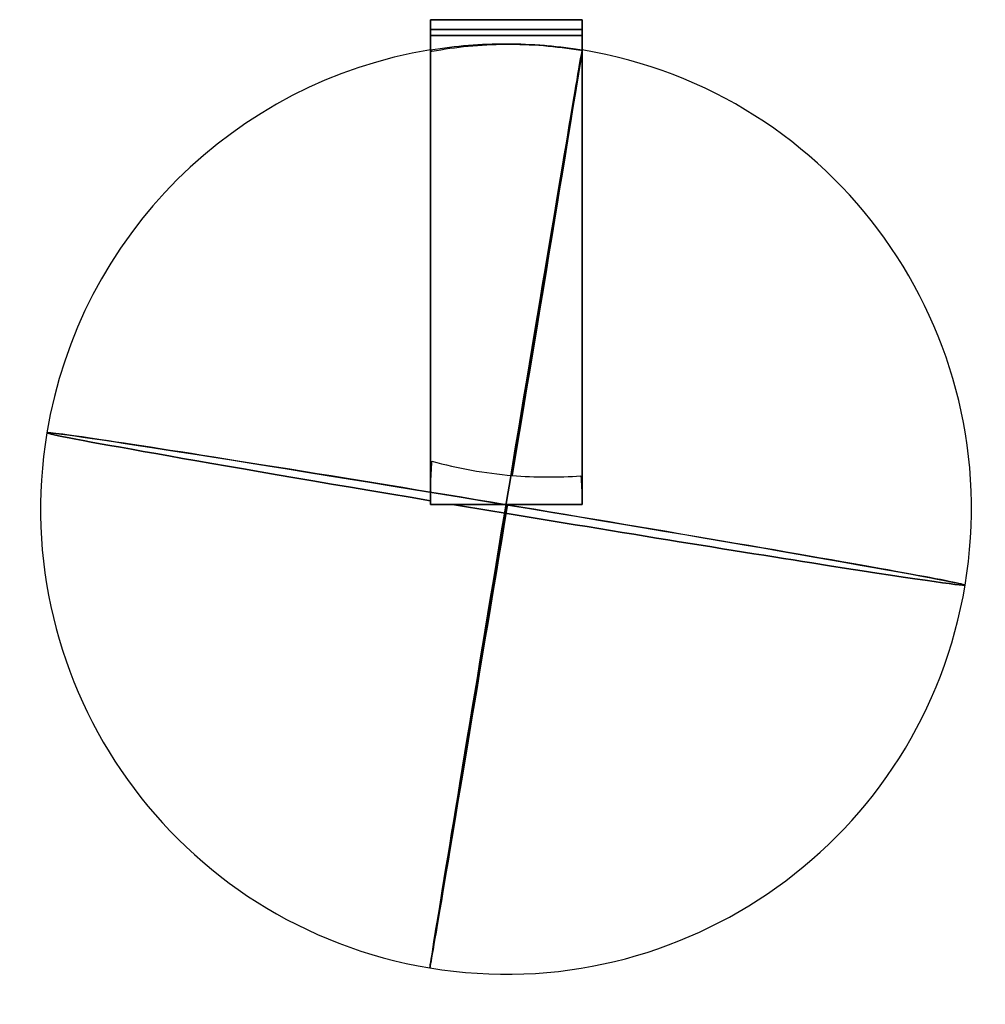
# Model space of a CAD drawing. Header units: millimetres. Extents: x -80 to 79, y -84 to 79.
import ezdxf

# ---------------------------------------------------------------- set-up
doc = ezdxf.new("R2010")
doc.units = ezdxf.units.MM
doc.header["$MEASUREMENT"] = 0
doc.layers.add('BAC DS150', color=178, linetype='Continuous', true_color=0x000000)

msp = doc.modelspace()

# ---------------------------------------------------------------- linework, layer by layer
at = {"layer": 'BAC DS150'}
for p, q in [((-12.43, 78.69, -0.5), (-12.43, 78.69, 0.5)), ((12.57, 78.69, 0.5), (12.57, 78.69, -0.5)), ((-12.43, -1.31, 0.5), (-12.43, -1.31, -0.5)), ((12.57, -1.31, -0.5), (12.57, -1.31, 0.5))]:
    msp.add_line(p, q, dxfattribs=at)
at = {"layer": 'BAC DS150', "extrusion": (2.91395e-07, -0.009244, 0.999957)}
msp.add_arc((0.01, -2.74, -78.18), 76.75, 99.325, 170.5776, dxfattribs=at)
at = {"layer": 'BAC DS150', "extrusion": (-2.91395e-07, 0.009244, 0.999957)}
msp.add_arc((0.01, -2.74, 78.18), 76.75, 99.325, 170.5776, dxfattribs=at)
at = {"layer": 'BAC DS150', "extrusion": (0.986508, -0.163704, -0.001513)}
for start, end in [(89.4497, 0.5225), (0.5225, 85.8052)]:
    msp.add_arc((-1.99, -78.2, 0.46), 76.75, start, end, dxfattribs=at)
at = {"layer": 'BAC DS150', "extrusion": (0.986508, -0.163704, 0.001513)}
for start, end in [(359.4775, 270.5503), (274.1948, 359.4775)]:
    msp.add_arc((-1.99, 78.2, 0.46), 76.75, start, end, dxfattribs=at)
at = {"layer": 'BAC DS150', "extrusion": (1.43115e-16, -0.009244, 0.999957)}
msp.add_arc((0.01, -2.74, -78.18), 76.75, 350.5776, 80.5776, dxfattribs=at)
at = {"layer": 'BAC DS150', "extrusion": (-1.455e-16, 0.009244, 0.999957)}
msp.add_arc((0.01, -2.74, 78.18), 76.75, 350.5776, 80.5776, dxfattribs=at)
at = {"layer": 'BAC DS150', "extrusion": (4.75054e-15, -0.009244, 0.999957)}
msp.add_arc((0.01, -2.74, -78.18), 76.75, 170.5776, 350.5776, dxfattribs=at)
at = {"layer": 'BAC DS150', "extrusion": (-4.74252e-15, 0.009244, 0.999957)}
msp.add_arc((0.01, -2.74, 78.18), 76.75, 170.5776, 350.5776, dxfattribs=at)
at = {"layer": 'BAC DS150', "extrusion": (0.163711, 0.986466, 0.00912)}
for start, end in [(180.0867, 0.0867), (0.0867, 80.633), (83.6279, 180.0867)]:
    msp.add_arc((-0.34, -78.18, -2.71), 76.75, start, end, dxfattribs=at)
at = {"layer": 'BAC DS150', "extrusion": (0.163711, 0.986466, -0.00912)}
for start, end in [(359.9133, 179.9133), (279.367, 359.9133), (179.9133, 276.3721)]:
    msp.add_arc((-0.34, 78.18, -2.71), 76.75, start, end, dxfattribs=at)
at = {"layer": 'BAC DS150'}
for points, degree in [([(-12.43, 78.69, 77.5), (-12.43, 77.89, 77.5), (-12.43, 77.09, 77.5)], 2), ([(-12.43, 78.69, 77.5), (0.07, 78.69, 77.5), (12.57, 78.69, 77.5)], 2), ([(-12.43, 78.69, 0.5), (-12.43, 77.89, 0.5), (-12.43, 77.09, 0.5)], 2), ([(-12.43, 78.69, 0.5), (-12.43, 78.69, 39), (-12.43, 78.69, 77.5)], 2), ([(-12.43, 77.09, -77.5), (-12.43, 77.89, -77.5), (-12.43, 78.69, -77.5)], 2), ([(12.57, 78.69, -77.5), (0.07, 78.69, -77.5), (-12.43, 78.69, -77.5)], 2), ([(-12.43, 77.09, -0.5), (-12.43, 77.89, -0.5), (-12.43, 78.69, -0.5)], 2), ([(-12.43, 78.69, -77.5), (-12.43, 78.69, -39), (-12.43, 78.69, -0.5)], 2), ([(12.57, 77.09, 77.5), (12.57, 77.89, 77.5), (12.57, 78.69, 77.5)], 2), ([(12.57, 78.69, 77.5), (12.57, 78.69, 39), (12.57, 78.69, 0.5)], 2), ([(12.57, 77.09, 0.5), (12.57, 77.89, 0.5), (12.57, 78.69, 0.5)], 2), ([(12.57, 78.69, -77.5), (12.57, 77.89, -77.5), (12.57, 77.09, -77.5)], 2), ([(12.57, 78.69, -0.5), (12.57, 77.89, -0.5), (12.57, 77.09, -0.5)], 2), ([(12.57, 78.69, -0.5), (12.57, 78.69, -39), (12.57, 78.69, -77.5)], 2), ([(-12.43, 77.09, 77.5), (0.07, 77.09, 77.5), (12.57, 77.09, 77.5)], 2), ([(-12.43, 77.09, 0.5), (-12.43, 77.09, 39), (-12.43, 77.09, 77.5)], 2), ([(-12.43, 77.09, 77.5), (-12.43, 76.59, 77.5), (-12.43, 76.09, 77.5)], 2), ([(-12.43, 77.09, 0.5), (-12.43, 76.59, 0.5), (-12.43, 76.09, 0.5)], 2), ([(12.57, 77.09, -77.5), (0.07, 77.09, -77.5), (-12.43, 77.09, -77.5)], 2), ([(-12.43, 77.09, -77.5), (-12.43, 77.09, -39), (-12.43, 77.09, -0.5)], 2), ([(-12.43, 76.09, -77.5), (-12.43, 76.59, -77.5), (-12.43, 77.09, -77.5)], 2), ([(-12.43, 76.09, -0.5), (-12.43, 76.59, -0.5), (-12.43, 77.09, -0.5)], 2), ([(12.57, 77.09, 77.5), (12.57, 77.09, 39), (12.57, 77.09, 0.5)], 2), ([(12.57, 76.09, 77.5), (12.57, 76.59, 77.5), (12.57, 77.09, 77.5)], 2), ([(12.57, 77.09, -0.5), (12.57, 77.09, -39), (12.57, 77.09, -77.5)], 2), ([(12.57, 77.09, -77.5), (12.57, 76.59, -77.5), (12.57, 76.09, -77.5)], 2), ([(12.57, 77.09, -0.5), (12.57, 76.59, -0.5), (12.57, 76.09, -0.5)], 2), ([(12.57, 76.09, 0.5), (12.57, 76.59, 0.5), (12.57, 77.09, 0.5)], 2), ([(12.57, 76.09, -77.5), (0.07, 76.09, -77.5), (-12.43, 76.09, -77.5)], 2), ([(-12.43, 73.71, -77.5), (-12.43, 74.9, -77.5), (-12.43, 76.09, -77.5)], 2), ([(-12.43, 76.09, 77.5), (0.07, 76.09, 77.5), (12.57, 76.09, 77.5)], 2), ([(-12.43, 76.09, 77.5), (-12.43, 74.9, 77.5), (-12.43, 73.71, 77.5)], 2), ([(-12.43, 76.09, 0.5), (-12.43, 76.09, 39), (-12.43, 76.09, 77.5)], 2), ([(-12.43, 76.09, 0.5), (-12.43, 37.39, 0.5), (-12.43, -1.31, 0.5)], 2), ([(-12.43, 76.09, -77.5), (-12.43, 76.09, -39), (-12.43, 76.09, -0.5)], 2), ([(-12.43, -1.31, -0.5), (-12.43, 37.39, -0.5), (-12.43, 76.09, -0.5)], 2), ([(12.57, 76.09, -77.5), (12.57, 74.89, -77.5), (12.57, 73.69, -77.5)], 2), ([(12.57, 73.69, 77.5), (12.57, 74.89, 77.5), (12.57, 76.09, 77.5)], 2), ([(12.57, 76.09, 77.5), (12.57, 76.09, 39), (12.57, 76.09, 0.5)], 2), ([(12.57, -1.31, 0.5), (12.57, 37.39, 0.5), (12.57, 76.09, 0.5)], 2), ([(12.57, 76.09, -0.5), (12.57, 76.09, -39), (12.57, 76.09, -77.5)], 2), ([(12.57, 76.09, -0.5), (12.57, 37.39, -0.5), (12.57, -1.31, -0.5)], 2), ([(-12.43, 73.65, 75.17), (-12.43, 73.68, 75.94), (-12.43, 73.7, 76.72), (-12.43, 73.71, 77.5)], 3), ([(-12.43, 73.65, -75.17), (-12.43, 73.68, -75.94), (-12.43, 73.7, -76.72), (-12.43, 73.71, -77.5)], 3), ([(-12.32, 73.56, -73.16), (-12.36, 73.6, -73.83), (-12.39, 73.63, -74.5), (-12.43, 73.65, -75.17)], 3), ([(-12.32, 73.56, 73.18), (-12.36, 73.6, 73.84), (-12.39, 73.63, 74.5), (-12.43, 73.65, 75.17)], 3), ([(-12.22, 73.42, -71.15), (-12.25, 73.48, -71.86), (-12.29, 73.52, -72.51), (-12.32, 73.56, -73.16)], 3), ([(-12.22, 73.42, 71.15), (-12.25, 73.48, 71.86), (-12.29, 73.52, 72.52), (-12.32, 73.56, 73.18)], 3), ([(-0.07, 74.58, -73.49), (-4.2, 74.55, -73.08), (-8.28, 74.16, -72.31), (-12.22, 73.42, -71.15)], 3), ([(-0.07, 74.58, 73.49), (-4.2, 74.55, 73.08), (-8.28, 74.16, 72.31), (-12.22, 73.42, 71.15)], 3), ([(-0.05, 74.58, -73.49), (-0.05, 74.58, -73.49), (-0.06, 74.58, -73.49), (-0.07, 74.58, -73.49)], 3), ([(-0.05, 74.58, 73.49), (-0.05, 74.58, 73.49), (-0.06, 74.58, 73.49), (-0.07, 74.58, 73.49)], 3), ([(12.36, 73.58, -73.6), (8.27, 74.27, -73.95), (4.1, 74.61, -73.9), (-0.05, 74.58, -73.49)], 3), ([(12.36, 73.58, 73.6), (8.27, 74.27, 73.95), (4.1, 74.61, 73.9), (-0.05, 74.58, 73.49)], 3), ([(12.57, 73.69, -77.5), (12.5, 73.69, -76.21), (12.43, 73.65, -74.92), (12.36, 73.58, -73.6)], 3), ([(12.57, 73.69, 77.5), (12.5, 73.69, 76.21), (12.43, 73.65, 74.92), (12.36, 73.58, 73.6)], 3), ([(-12.43, -1.31, 0.5), (0.07, -1.31, 0.5), (12.57, -1.31, 0.5)], 2), ([(-12.43, -1.31, 2.47), (-12.43, -1.31, 1.49), (-12.43, -1.31, 0.5)], 2), ([(12.57, -1.31, -0.5), (0.07, -1.31, -0.5), (-12.43, -1.31, -0.5)], 2), ([(-12.43, -1.31, -0.5), (-12.43, -1.31, -1.49), (-12.43, -1.31, -2.47)], 2), ([(12.57, -1.31, 0.5), (12.57, -1.31, 1.5), (12.57, -1.31, 2.49)], 2), ([(12.57, -1.31, -2.49), (12.57, -1.31, -1.5), (12.57, -1.31, -0.5)], 2)]:
    msp.add_open_spline(points, degree=degree, dxfattribs=at)
for points, knots in [([(-12.43, 73.71, -77.5), (-10.36, 74.05, -77.5), (-8.28, 74.3, -77.5), (-4.11, 74.64, -77.5), (-2.02, 74.72, -77.5), (2.17, 74.72, -77.5), (4.26, 74.63, -77.5), (7.39, 74.37, -77.5), (8.43, 74.27, -77.5), (9.98, 74.07, -77.5), (10.5, 74, -77.5), (11.28, 73.89, -77.5), (11.54, 73.85, -77.5), (12.06, 73.77, -77.5), (12.31, 73.73, -77.5), (12.57, 73.69, -77.5)], [0, 0, 0, 0, 6.279536, 6.279536, 12.559072, 12.559072, 18.838609, 18.838609, 21.978048, 21.978048, 23.547727, 23.547727, 24.332554, 24.332554, 25.117396, 25.117396, 25.117396, 25.117396]), ([(-12.43, 73.71, 77.5), (-10.36, 74.05, 77.5), (-8.28, 74.3, 77.5), (-4.11, 74.64, 77.5), (-2.02, 74.72, 77.5), (2.17, 74.72, 77.5), (4.26, 74.63, 77.5), (7.39, 74.37, 77.5), (8.43, 74.27, 77.5), (9.98, 74.07, 77.5), (10.5, 74, 77.5), (11.28, 73.89, 77.5), (11.54, 73.85, 77.5), (12.06, 73.77, 77.5), (12.31, 73.73, 77.5), (12.57, 73.69, 77.5)], [0, 0, 0, 0, 6.279536, 6.279536, 12.559072, 12.559072, 18.838609, 18.838609, 21.978048, 21.978048, 23.547727, 23.547727, 24.332554, 24.332554, 25.117396, 25.117396, 25.117396, 25.117396]), ([(-12.43, 1.91, -2.57), (-12.39, 2.58, -2.6), (-12.36, 3.25, -2.64), (-12.32, 3.91, -2.68), (-12.29, 4.57, -2.73), (-12.25, 5.22, -2.78), (-12.22, 5.87, -2.85)], [0, 0, 0, 0, 2.005715, 2.005715, 2.005715, 3.975035, 3.975035, 3.975035, 3.975035]), ([(-12.43, 1.91, 2.57), (-12.39, 2.57, 2.6), (-12.36, 3.23, 2.64), (-12.32, 3.89, 2.68), (-12.29, 4.55, 2.73), (-12.25, 5.21, 2.78), (-12.22, 5.87, 2.85)], [0, 0, 0, 0, 1.986114, 1.986114, 1.986114, 3.975035, 3.975035, 3.975035, 3.975035]), ([(-12.22, 5.87, -2.85), (-7.93, 4.67, -2.02), (-3.47, 3.87, -1.62), (1.04, 3.5, -1.66), (4.83, 3.18, -1.69), (8.62, 3.17, -2.02), (12.36, 3.45, -2.65)], [0.256675, 0.256675, 0.256675, 0.256675, 13.860047, 13.860047, 13.860047, 25.272146, 25.272146, 25.272146, 25.272146]), ([(-12.22, 5.87, 2.85), (-7.93, 4.67, 2.02), (-3.47, 3.87, 1.62), (1.04, 3.5, 1.66), (4.83, 3.18, 1.69), (8.62, 3.17, 2.02), (12.36, 3.45, 2.65)], [0.256675, 0.256675, 0.256675, 0.256675, 13.860047, 13.860047, 13.860047, 25.272146, 25.272146, 25.272146, 25.272146]), ([(12.36, 3.45, -2.65), (12.39, 2.81, -2.61), (12.43, 2.17, -2.58), (12.46, 1.53, -2.55), (12.5, 0.88, -2.53), (12.54, 0.23, -2.51), (12.57, -0.42, -2.51)], [0.03956, 0.03956, 0.03956, 0.03956, 1.961591, 1.961591, 1.961591, 3.918309, 3.918309, 3.918309, 3.918309]), ([(12.36, 3.45, 2.65), (12.39, 2.81, 2.61), (12.43, 2.16, 2.58), (12.46, 1.52, 2.55), (12.5, 0.87, 2.53), (12.54, 0.23, 2.51), (12.57, -0.42, 2.51)], [0.03956, 0.03956, 0.03956, 0.03956, 1.977928, 1.977928, 1.977928, 3.918309, 3.918309, 3.918309, 3.918309])]:
    msp.add_open_spline(points, degree=3, knots=knots, dxfattribs=at)
at = {"layer": 'BAC DS150', "extrusion": (-1, -9.87997e-13, 2.34179e-13)}
msp.add_rational_spline([(-12.43, 73.65, 75.17), (-12.43, 73.14, 58.65), (-12.43, 65.73, 43.88)], [0.996616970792, 0.97493106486, 1], degree=2, dxfattribs=at)
at = {"layer": 'BAC DS150', "extrusion": (-1, 2.23522e-14, 6.39719e-15)}
msp.add_rational_spline([(-12.43, 65.73, -43.88), (-12.43, 73.14, -58.65), (-12.43, 73.65, -75.17)], [0.998374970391, 0.974085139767, 0.996507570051], degree=2, dxfattribs=at)
at = {"layer": 'BAC DS150', "extrusion": (-1, -4.65105e-13, 1.11082e-13)}
msp.add_rational_spline([(12.57, 65.73, 43.88), (12.57, 73.69, 59.75), (12.57, 73.69, 77.5)], [0.999999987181, 0.973117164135, 1], degree=2, dxfattribs=at)
at = {"layer": 'BAC DS150', "extrusion": (-1, 1.10847e-12, 2.62293e-13)}
msp.add_rational_spline([(12.57, 73.69, -77.5), (12.57, 73.69, -59.75), (12.57, 65.73, -43.88)], [1, 0.972326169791, 0.998374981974], degree=2, dxfattribs=at)
at = {"layer": 'BAC DS150', "extrusion": (-1, 8.22822e-11, -4.66668e-11)}
msp.add_rational_spline([(-12.43, 65.73, 43.88), (-12.43, 65.27, 42.97), (-12.43, 64.72, 42.1)], [1, 0.998694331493, 1], degree=2, dxfattribs=at)
at = {"layer": 'BAC DS150', "extrusion": (-1, 7.74638e-11, 4.39321e-11)}
msp.add_rational_spline([(-12.43, 64.72, -42.1), (-12.43, 65.27, -42.97), (-12.43, 65.73, -43.88)], [1, 0.998694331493, 1], degree=2, dxfattribs=at)
at = {"layer": 'BAC DS150', "extrusion": (-1, 4.3982e-11, -2.49386e-11)}
msp.add_rational_spline([(12.57, 64.72, 42.1), (12.57, 65.27, 42.97), (12.57, 65.73, 43.88)], [1, 0.998694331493, 1], degree=2, dxfattribs=at)
at = {"layer": 'BAC DS150', "extrusion": (-1, 6.68199e-11, 3.78956e-11)}
msp.add_rational_spline([(12.57, 65.73, -43.88), (12.57, 65.27, -42.97), (12.57, 64.72, -42.1)], [1, 0.998694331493, 1], degree=2, dxfattribs=at)
at = {"layer": 'BAC DS150', "extrusion": (-1, -4.4386e-12, 2.85953e-12)}
msp.add_rational_spline([(-12.43, 64.72, 42.1), (-12.43, 64.14, 41.2), (-12.43, 63.54, 40.3)], [0.998903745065, 0.997752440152, 0.996718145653], degree=2, dxfattribs=at)
at = {"layer": 'BAC DS150', "extrusion": (-1, -6.72511e-14, -3.69586e-14)}
msp.add_rational_spline([(-12.43, 63.54, -40.3), (-12.43, 64.14, -41.2), (-12.43, 64.72, -42.1)], [0.997757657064, 0.998820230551, 1], degree=2, dxfattribs=at)
at = {"layer": 'BAC DS150', "extrusion": (-1, -1.49738e-14, 1.49809e-14)}
msp.add_open_spline([(-12.43, 35.85, 12.61), (-12.43, 41.93, 16.13), (-12.43, 47.51, 20.48), (-12.43, 52.42, 25.55), (-12.43, 56.72, 30), (-12.43, 60.46, 34.96), (-12.43, 63.54, 40.3)], degree=3, knots=[46.862844, 46.862844, 46.862844, 46.862844, 68.102834, 68.102834, 68.102834, 86.754402, 86.754402, 86.754402, 86.754402], dxfattribs=at)
at = {"layer": 'BAC DS150', "extrusion": (1, 0, 0)}
msp.add_open_spline([(-12.43, 35.85, -12.61), (-12.43, 41.93, -16.13), (-12.43, 47.51, -20.48), (-12.43, 52.42, -25.55), (-12.43, 56.72, -30), (-12.43, 60.46, -34.96), (-12.43, 63.54, -40.3)], degree=3, knots=[46.862844, 46.862844, 46.862844, 46.862844, 68.102834, 68.102834, 68.102834, 86.754402, 86.754402, 86.754402, 86.754402], dxfattribs=at)
at = {"layer": 'BAC DS150', "extrusion": (-1, -6.7752e-13, 2.23142e-13)}
msp.add_rational_spline([(12.57, 63.36, 40.02), (12.57, 64.05, 41.06), (12.57, 64.72, 42.1)], [0.997432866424, 0.998638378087, 1], degree=2, dxfattribs=at)
at = {"layer": 'BAC DS150', "extrusion": (-1, 2.25483e-12, 1.69315e-12)}
msp.add_rational_spline([(12.57, 64.72, -42.1), (12.57, 64.05, -41.06), (12.57, 63.36, -40.02)], [1, 0.998638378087, 0.997432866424], degree=2, dxfattribs=at)
at = {"layer": 'BAC DS150', "extrusion": (-1, -1.22518e-13, 1.22577e-13)}
msp.add_open_spline([(12.57, 63.36, 40.02), (12.57, 59.82, 33.95), (12.57, 55.44, 28.39), (12.57, 50.33, 23.51), (12.57, 46.02, 19.38), (12.57, 41.25, 15.79), (12.57, 36.12, 12.8)], degree=3, knots=[39.556148, 39.556148, 39.556148, 39.556148, 60.81747, 60.81747, 60.81747, 78.786911, 78.786911, 78.786911, 78.786911], dxfattribs=at)
at = {"layer": 'BAC DS150', "extrusion": (1, 1.22518e-13, 1.22577e-13)}
msp.add_open_spline([(12.57, 63.36, -40.02), (12.57, 59.82, -33.95), (12.57, 55.44, -28.39), (12.57, 50.33, -23.51), (12.57, 46.02, -19.38), (12.57, 41.25, -15.79), (12.57, 36.12, -12.8)], degree=3, knots=[39.556148, 39.556148, 39.556148, 39.556148, 60.81747, 60.81747, 60.81747, 78.786911, 78.786911, 78.786911, 78.786911], dxfattribs=at)
at = {"layer": 'BAC DS150', "extrusion": (-1, 1.12396e-12, -1.65527e-12)}
msp.add_rational_spline([(-12.43, 35.85, 12.61), (-12.43, 34.97, 12.03), (-12.43, 34.08, 11.46)], [0.997751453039, 0.998819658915, 1], degree=2, dxfattribs=at)
at = {"layer": 'BAC DS150', "extrusion": (1, 1.38527e-12, 2.15354e-12)}
msp.add_rational_spline([(-12.43, 34.08, -11.46), (-12.43, 34.97, -12.03), (-12.43, 35.85, -12.61)], [1, 0.998846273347, 0.997804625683], degree=2, dxfattribs=at)
at = {"layer": 'BAC DS150', "extrusion": (-1, -1.43455e-12, 2.55655e-12)}
msp.add_rational_spline([(12.57, 34.08, 11.46), (12.57, 35.11, 12.12), (12.57, 36.12, 12.8)], [1, 0.998664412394, 0.997479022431], degree=2, dxfattribs=at)
at = {"layer": 'BAC DS150', "extrusion": (1, 1.43455e-12, 2.55655e-12)}
msp.add_rational_spline([(12.57, 36.12, -12.8), (12.57, 35.11, -12.12), (12.57, 34.08, -11.46)], [0.997479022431, 0.998664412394, 1], degree=2, dxfattribs=at)
at = {"layer": 'BAC DS150', "extrusion": (-1, 9.54098e-12, -1.68232e-11)}
msp.add_rational_spline([(-12.43, 34.08, 11.46), (-12.43, 33.22, 10.92), (-12.43, 32.3, 10.46)], [1, 0.998694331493, 1], degree=2, dxfattribs=at)
at = {"layer": 'BAC DS150', "extrusion": (1, -9.55604e-12, -1.67952e-11)}
msp.add_rational_spline([(-12.43, 32.3, -10.46), (-12.43, 33.22, -10.92), (-12.43, 34.08, -11.46)], [0.999999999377, 0.998694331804, 1], degree=2, dxfattribs=at)
at = {"layer": 'BAC DS150', "extrusion": (-1, 3.78956e-11, -6.68199e-11)}
msp.add_rational_spline([(12.57, 32.3, 10.46), (12.57, 33.22, 10.92), (12.57, 34.08, 11.46)], [1, 0.998694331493, 1], degree=2, dxfattribs=at)
at = {"layer": 'BAC DS150', "extrusion": (1, -1.91004e-12, -3.37142e-12)}
msp.add_rational_spline([(12.57, 34.08, -11.46), (12.57, 33.22, -10.92), (12.57, 32.3, -10.46)], [1, 0.998694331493, 1], degree=2, dxfattribs=at)
at = {"layer": 'BAC DS150', "extrusion": (-1, -2.44434e-13, 1.02362e-12)}
msp.add_rational_spline([(-12.43, 32.3, 10.46), (-12.43, 17.95, 3.26), (-12.43, 1.91, 2.57)], [1, 0.975623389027, 0.995454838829], degree=2, dxfattribs=at)
at = {"layer": 'BAC DS150', "extrusion": (1, 1.93724e-14, 8.20792e-14)}
msp.add_rational_spline([(-12.43, 1.91, -2.57), (-12.43, 17.95, -3.26), (-12.43, 32.3, -10.46)], [0.995454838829, 0.975623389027, 1], degree=2, dxfattribs=at)
at = {"layer": 'BAC DS150', "extrusion": (-1, -1.13792e-13, 4.81966e-13)}
msp.add_rational_spline([(12.57, -0.42, 2.51), (12.57, 16.86, 2.71), (12.57, 32.3, 10.46)], [0.998646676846, 0.973811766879, 1], degree=2, dxfattribs=at)
at = {"layer": 'BAC DS150', "extrusion": (1, -9.15668e-14, -3.94066e-13)}
msp.add_rational_spline([(12.57, 32.3, -10.46), (12.57, 16.86, -2.71), (12.57, -0.42, -2.51)], [1, 0.973811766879, 0.998646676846], degree=2, dxfattribs=at)
at = {"layer": 'BAC DS150', "extrusion": (-1, 2.34467e-13, -1.4531e-11)}
msp.add_open_spline([(-12.43, -1.31, 2.47), (-12.43, -1.1, 2.47), (-12.43, -0.88, 2.48), (-12.43, -0.66, 2.48), (-12.43, 0.2, 2.49), (-12.43, 1.06, 2.52), (-12.43, 1.91, 2.57)], degree=3, knots=[7.814616, 7.814616, 7.814616, 7.814616, 8.470363, 8.470363, 8.470363, 11.046745, 11.046745, 11.046745, 11.046745], dxfattribs=at)
at = {"layer": 'BAC DS150', "extrusion": (1, -1.95389e-14, -1.21091e-12)}
msp.add_open_spline([(-12.43, -1.31, -2.47), (-12.43, -1.1, -2.47), (-12.43, -0.88, -2.48), (-12.43, -0.66, -2.48), (-12.43, 0.2, -2.49), (-12.43, 1.06, -2.52), (-12.43, 1.91, -2.57)], degree=3, knots=[7.814616, 7.814616, 7.814616, 7.814616, 8.470363, 8.470363, 8.470363, 11.046745, 11.046745, 11.046745, 11.046745], dxfattribs=at)
at = {"layer": 'BAC DS150', "extrusion": (1.13102e-15, 1, 6.88755e-15)}
msp.add_open_spline([(12.57, -1.31, 2.49), (4.3, -1.31, 1.12), (-4.15, -1.31, 1.11), (-12.43, -1.31, 2.47)], degree=3, dxfattribs=at)
at = {"layer": 'BAC DS150', "extrusion": (0, -1, 0)}
msp.add_open_spline([(12.57, -1.31, -2.49), (4.3, -1.31, -1.12), (-4.15, -1.31, -1.11), (-12.43, -1.31, -2.47)], degree=3, dxfattribs=at)
at = {"layer": 'BAC DS150', "extrusion": (-1, 2.01808e-13, -2.15709e-11)}
msp.add_open_spline([(12.57, -0.42, 2.51), (12.57, -0.72, 2.5), (12.57, -1.02, 2.49), (12.57, -1.31, 2.49)], degree=3, dxfattribs=at)
at = {"layer": 'BAC DS150', "extrusion": (1, 2.01808e-13, 2.15709e-11)}
msp.add_open_spline([(12.57, -0.42, -2.51), (12.57, -0.72, -2.5), (12.57, -1.02, -2.49), (12.57, -1.31, -2.49)], degree=3, dxfattribs=at)

doc.saveas('drawing.dxf')
